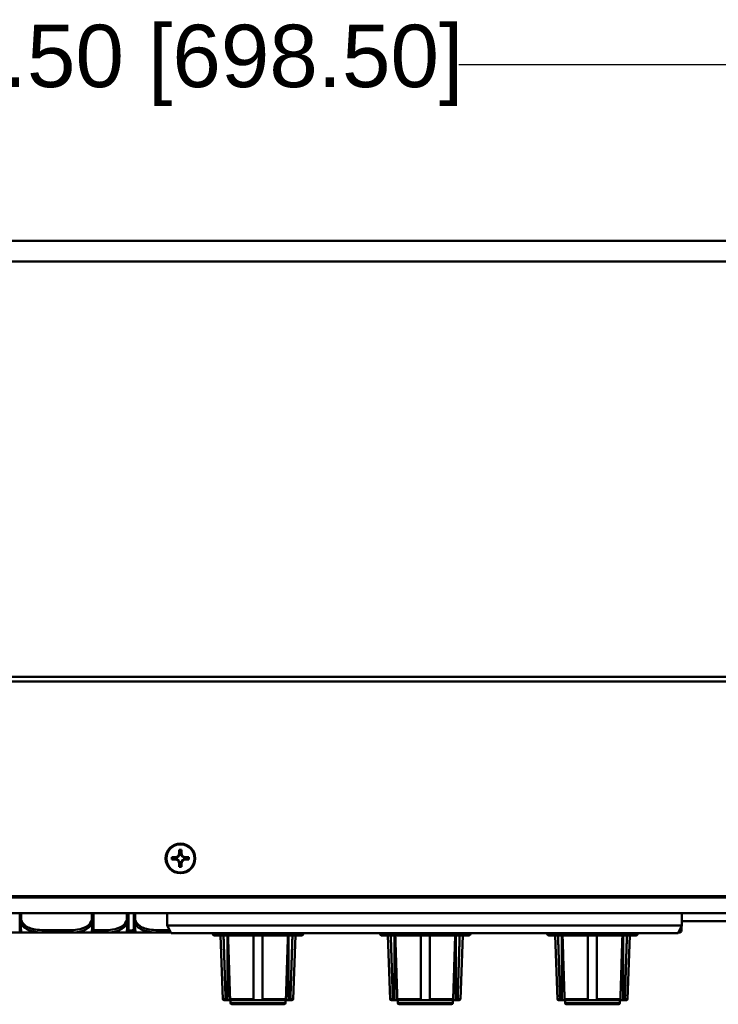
# Model space of a CAD drawing. Header units: inches. Extents: x 9.4 to 55.3, y 0.3 to 33.1.
# Tile 113 of 173: x 26.4 to 32, y 25.2 to 33.1. Entities that reach past the tile are written whole.
import ezdxf

# ---------------------------------------------------------------- set-up
doc = ezdxf.new("R2010")
doc.units = ezdxf.units.IN
doc.header["$MEASUREMENT"] = 0
for name, color, linetype, lineweight in [('Dimensions(ANSI)', 7, 'Continuous', 25), ('Visible Edges(ANSI)', 7, 'Continuous', 50), ('Visible Tangent Edges(ANSI)', 7, 'Continuous', 50)]:
    doc.layers.add(name, color=color, linetype=linetype, lineweight=lineweight)
doc.styles.add('Copy of DEFAULT-ANSI', font='arial.ttf')
doc.dimstyles.new('Copy of DEFAULT-ANSI-06', dxfattribs={"dimtxt": 0.5, "dimasz": 0.098425, "dimexe": 0.125, "dimexo": 0.0625, "dimgap": 0.031496, "dimtad": 0, "dimtih": 1, "dimtoh": 1, "dimrnd": 1e-08, "dimzin": 0, "dimdsep": 46, "dimtxsty": 'Copy of DEFAULT-ANSI', "dimcen": 0.09, "dimdle": 0.393701, "dimclrd": 179, "dimclre": 179, "dimclrt": 179, "dimadec": 0, "dimazin": 0, "dimtfac": 1, "dimtofl": 0, "dimtmove": 0, "dimatfit": 3, "dimfxl": 1, "dimtolj": 1, "dimtzin": 0, "dimlwd": 25, "dimlwe": 25, "dimarcsym": 0})

# ---------------------------------------------------------------- blocks, each defined once
blk = doc.blocks.new('*D8')
at = {"layer": 'Defpoints', "color": 0, "linetype": 'Continuous'}
for p in [(41.4726, 32.715), (13.9726, 31.1402), (41.4726, 31.1402)]:
    blk.add_point(p, dxfattribs=at)
at = {"layer": 'Dimensions(ANSI)', "color": 179, "linetype": 'Continuous', "lineweight": 25}
for p, q in [((13.9726, 31.2027), (13.9726, 32.84)), ((41.4726, 31.2027), (41.4726, 32.84)), ((14.071, 32.715), (25.4907, 32.715)), ((41.3742, 32.715), (29.9544, 32.715))]:
    blk.add_line(p, q, dxfattribs=at)
at = {"layer": 'Dimensions(ANSI)', "color": 179, "linetype": 'Continuous'}
for points in [[(14.071, 32.7314), (14.071, 32.6986), (13.9726, 32.715)], [(41.3742, 32.7314), (41.3742, 32.6986), (41.4726, 32.715)]]:
    blk.add_solid(points, dxfattribs=at)
at = {"layer": 'Dimensions(ANSI)', "color": 179, "linetype": 'Continuous', "lineweight": 25, "insert": (25.5222, 33.0354), "char_height": 0.5, "attachment_point": 1, "style": 'Copy of DEFAULT-ANSI'}
blk.add_mtext('\\A1;27.50 [698.50]', dxfattribs=at)

msp = doc.modelspace()

# ---------------------------------------------------------------- linework, layer by layer
at = {"layer": 'Visible Edges(ANSI)'}
for p, q in [((13.9726, 31.3053), (41.4726, 31.3053)), ((27.7136, 26.3995), (27.7136, 26.427)), ((27.7136, 26.427), (27.7316, 26.427)), ((27.7316, 26.427), (27.7316, 26.3995)), ((27.6541, 26.3495), (27.6541, 26.3675)), ((27.6541, 26.3675), (27.6816, 26.3675)), ((27.6541, 26.3675), (27.6975, 26.3672)), ((27.6816, 26.3495), (27.6541, 26.3495)), ((27.6857, 26.3634), (27.6857, 26.3532)), ((27.6873, 26.3619), (27.6873, 26.3544)), ((27.7015, 26.3672), (27.6975, 26.3672)), ((27.6975, 26.3672), (27.6975, 26.365)), ((27.6975, 26.3513), (27.6975, 26.3493)), ((27.7157, 26.3832), (27.7136, 26.3832)), ((27.7277, 26.3951), (27.7175, 26.3951)), ((27.7263, 26.3935), (27.7188, 26.3935)), ((27.7316, 26.3832), (27.7294, 26.3832)), ((27.7476, 26.3672), (27.7437, 26.3672)), ((27.7476, 26.3672), (27.7911, 26.3675)), ((27.7476, 26.365), (27.7476, 26.3672)), ((27.7476, 26.3493), (27.7476, 26.3513)), ((27.7579, 26.3544), (27.7579, 26.3619)), ((27.7594, 26.3532), (27.7594, 26.3634)), ((27.7636, 26.3675), (27.7911, 26.3675)), ((27.7911, 26.3495), (27.7636, 26.3495)), ((27.7911, 26.3675), (27.7911, 26.3495)), ((27.7136, 26.3331), (27.7157, 26.3331)), ((27.7136, 26.29), (27.7136, 26.3175)), ((27.7316, 26.29), (27.7136, 26.29)), ((27.7175, 26.3214), (27.7277, 26.3214)), ((27.7188, 26.3229), (27.7263, 26.3229)), ((27.7294, 26.3331), (27.7316, 26.3331)), ((27.7316, 26.3175), (27.7316, 26.29)), ((13.6744, 26.0451), (41.7708, 26.0451)), ((41.4726, 26.0552), (13.9726, 26.0552)), ((41.4726, 26.0546), (13.9726, 26.0546)), ((41.7708, 25.9201), (13.6744, 25.9201)), ((26.4346, 25.9201), (26.4346, 25.8657)), ((27.0252, 25.8657), (27.0252, 25.9201)), ((27.3054, 25.8657), (27.3054, 25.9201)), ((27.3493, 25.9201), (27.3493, 25.8657)), ((27.6175, 25.9201), (27.6175, 25.8206)), ((27.6175, 25.9201), (27.6175, 25.8206)), ((31.7393, 25.8206), (31.7393, 25.9201)), ((31.7393, 25.8206), (27.6175, 25.8206)), ((27.6175, 25.8206), (27.6475, 25.7606)), ((27.6175, 25.8206), (27.6175, 25.8206)), ((27.6475, 25.7606), (27.6175, 25.8206)), ((31.7093, 25.7606), (31.7393, 25.8206)), ((31.7393, 25.8551), (32.3301, 25.8551)), ((26.2766, 25.7646), (26.4543, 25.7646)), ((26.4543, 25.7646), (26.6287, 25.7646)), ((26.6287, 25.7646), (26.831, 25.7646)), ((26.831, 25.7646), (27.0055, 25.7646)), ((27.0055, 25.7646), (27.1113, 25.7646)), ((27.1113, 25.7646), (27.2857, 25.7646)), ((27.2857, 25.7646), (27.2869, 25.7646)), ((27.2869, 25.7646), (27.369, 25.7646)), ((27.369, 25.7646), (27.5434, 25.7646)), ((27.5434, 25.7646), (27.6455, 25.7646)), ((27.6475, 25.7606), (31.7093, 25.7606)), ((27.6475, 25.7606), (27.6475, 25.7606)), ((27.9791, 25.7606), (27.9791, 25.7601)), ((28.6891, 25.7401), (27.9991, 25.7401)), ((28.0626, 25.2317), (28.0441, 25.7401)), ((28.0984, 25.2221), (28.0984, 25.7401)), ((28.5897, 25.2221), (28.5897, 25.7401)), ((28.6256, 25.2317), (28.6441, 25.7401)), ((28.7091, 25.7606), (28.7091, 25.7601)), ((29.3191, 25.7606), (29.3191, 25.7601)), ((30.0291, 25.7401), (29.3391, 25.7401)), ((29.4026, 25.2317), (29.3841, 25.7401)), ((29.4384, 25.2221), (29.4384, 25.7401)), ((29.9297, 25.2221), (29.9297, 25.7401)), ((29.9656, 25.2317), (29.9841, 25.7401)), ((30.0491, 25.7606), (30.0491, 25.7601)), ((30.6591, 25.7606), (30.6591, 25.7601)), ((31.3691, 25.7401), (30.6791, 25.7401)), ((30.7426, 25.2317), (30.7241, 25.7401)), ((30.7784, 25.2221), (30.7784, 25.7401)), ((31.2697, 25.2221), (31.2697, 25.7401)), ((31.3056, 25.2317), (31.3241, 25.7401)), ((31.3891, 25.7606), (31.3891, 25.7601)), ((31.7113, 25.7646), (31.7141, 25.7646)), ((31.7141, 25.7646), (31.7217, 25.7646)), ((28.093, 25.2221), (28.0726, 25.2221)), ((28.0984, 25.2221), (28.093, 25.2221)), ((28.129, 25.2221), (28.0984, 25.2221)), ((28.1241, 25.2001), (28.1241, 25.2221)), ((28.3081, 25.2221), (28.129, 25.2221)), ((28.5541, 25.1901), (28.1341, 25.1901)), ((28.3801, 25.2221), (28.3081, 25.2221)), ((28.5591, 25.2221), (28.3801, 25.2221)), ((28.5897, 25.2221), (28.5591, 25.2221)), ((28.5641, 25.2001), (28.5641, 25.2221)), ((28.5951, 25.2221), (28.5897, 25.2221)), ((28.6156, 25.2221), (28.5951, 25.2221)), ((29.433, 25.2221), (29.4126, 25.2221)), ((29.4384, 25.2221), (29.433, 25.2221)), ((29.469, 25.2221), (29.4384, 25.2221)), ((29.4641, 25.2001), (29.4641, 25.2221)), ((29.6481, 25.2221), (29.469, 25.2221)), ((29.8941, 25.1901), (29.4741, 25.1901)), ((29.7201, 25.2221), (29.6481, 25.2221)), ((29.8991, 25.2221), (29.7201, 25.2221)), ((29.9297, 25.2221), (29.8991, 25.2221)), ((29.9041, 25.2001), (29.9041, 25.2221)), ((29.9351, 25.2221), (29.9297, 25.2221)), ((29.9556, 25.2221), (29.9351, 25.2221)), ((30.773, 25.2221), (30.7526, 25.2221)), ((30.7784, 25.2221), (30.773, 25.2221)), ((30.809, 25.2221), (30.7784, 25.2221)), ((30.8041, 25.2001), (30.8041, 25.2221)), ((30.9881, 25.2221), (30.809, 25.2221)), ((31.2341, 25.1901), (30.8141, 25.1901)), ((31.0601, 25.2221), (30.9881, 25.2221)), ((31.2391, 25.2221), (31.0601, 25.2221)), ((31.2697, 25.2221), (31.2391, 25.2221)), ((31.2441, 25.2001), (31.2441, 25.2221)), ((31.2751, 25.2221), (31.2697, 25.2221)), ((31.2956, 25.2221), (31.2751, 25.2221))]:
    msp.add_line(p, q, dxfattribs=at)
for centre, radius, start, end in [((26.4543, 25.7843), 0.0197, 180, 270), ((27.0055, 25.7843), 0.0197, 270, 0), ((27.2857, 25.7843), 0.0197, 270, 0), ((27.369, 25.7843), 0.0197, 180, 270), ((27.9991, 25.7601), 0.02, 180, 270), ((28.6891, 25.7601), 0.02, 270, 0), ((29.3391, 25.7601), 0.02, 180, 270), ((30.0291, 25.7601), 0.02, 270, 0), ((30.6791, 25.7601), 0.02, 180, 270), ((31.3691, 25.7601), 0.02, 270, 0), ((31.7141, 25.7843), 0.0197, 270, 0), ((31.7217, 25.7803), 0.0157, 270, 0), ((28.0726, 25.2321), 0.01, 182.08257, 270), ((28.1341, 25.2001), 0.01, 180, 270), ((28.5541, 25.2001), 0.01, 270, 0), ((28.6156, 25.2321), 0.01, 270, 357.91743), ((29.4126, 25.2321), 0.01, 182.08257, 270), ((29.4741, 25.2001), 0.01, 180, 270), ((29.8941, 25.2001), 0.01, 270, 0), ((29.9556, 25.2321), 0.01, 270, 357.91743), ((30.7526, 25.2321), 0.01, 182.08257, 270), ((30.8141, 25.2001), 0.01, 180, 270), ((31.2341, 25.2001), 0.01, 270, 0), ((31.2956, 25.2321), 0.01, 270, 357.91743)]:
    msp.add_arc(centre, radius, start, end, dxfattribs=at)
for major_axis in [(0.119, 0), (0.1125, 0)]:
    msp.add_ellipse((27.7226, 26.3585), major_axis=major_axis, ratio=0.999985, dxfattribs=at)
for centre, major_axis, ratio, start_param, end_param in [((27.6816, 26.3995), (0.032, 0), 0.999985, 4.712389, 6.283185), ((27.6816, 26.3175), (0.032, 0), 0.999985, 0, 1.570796), ((27.6863, 26.3993), (0.0337, -0.0134), 0.988199, 5.070915, 5.402202), ((27.6863, 26.3173), (-0.0337, 0.0134), 0.988199, 4.772715, 5.104002), ((27.6816, 26.3992), (-0.0377, 0), 0.999985, 1.722262, 2.007869), ((27.6816, 26.3172), (0.0377, 0), 0.999985, 1.133723, 1.419331), ((27.6816, 26.3992), (-0.0377, 0), 0.999985, 2.127289, 2.5851), ((27.6816, 26.3172), (0.0377, 0), 0.999985, 0.556493, 1.014303), ((27.6816, 26.3945), (0, 0.0365), 0.983455, 4.397645, 4.728932), ((27.6816, 26.3992), (0.0377, 0), 0.999985, 5.846112, 6.13172), ((27.7636, 26.3992), (-0.0377, 0), 0.999985, 0.151466, 0.437073), ((27.7636, 26.3945), (0, -0.0365), 0.983455, 4.695846, 5.027133), ((27.7636, 26.3995), (-0.032, 0), 0.999985, 0, 1.570796), ((27.7636, 26.3992), (-0.0377, 0), 0.999985, 0.556493, 1.014303), ((27.7636, 26.3175), (-0.032, 0), 0.999985, 4.712389, 6.283185), ((27.7636, 26.3172), (0.0377, 0), 0.999985, 2.127289, 2.5851), ((27.7636, 26.3992), (-0.0377, 0), 0.999985, 1.133723, 1.419331), ((27.7588, 26.3993), (0.0337, 0.0134), 0.988199, 4.022576, 4.353863), ((27.7636, 26.3172), (0.0377, 0), 0.999985, 1.722262, 2.007869), ((27.7588, 26.3173), (-0.0337, -0.0134), 0.988199, 4.320776, 4.652063), ((27.6816, 26.3172), (0.0377, 0), 0.999985, 0.151466, 0.437073), ((27.6816, 26.322), (0, 0.0359), 0.999504, 4.695846, 5.027133), ((27.7636, 26.3172), (-0.0377, 0), 0.999985, 5.846112, 6.13172), ((27.7636, 26.322), (0, -0.0359), 0.999504, 4.397645, 4.728932)]:
    msp.add_ellipse(centre, major_axis=major_axis, ratio=ratio, start_param=start_param, end_param=end_param, dxfattribs=at)
for points, weights in [([(27.6816, 26.3675), (27.6907, 26.3675), (27.7015, 26.3672)], [1, 1.0434797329, 1]), ([(27.7015, 26.3492), (27.6907, 26.3495), (27.6816, 26.3495)], [1, 1.0434797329, 1]), ([(27.7136, 26.3793), (27.7136, 26.3904), (27.7136, 26.3995)], [1, 1.0434797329, 1]), ([(27.7316, 26.3995), (27.7316, 26.3904), (27.7316, 26.3793)], [1, 1.0434797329, 1]), ([(27.7437, 26.3672), (27.7544, 26.3675), (27.7636, 26.3675)], [1, 1.0434797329, 1]), ([(27.7636, 26.3495), (27.7544, 26.3495), (27.7437, 26.3492)], [1, 1.0434797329, 1]), ([(27.7136, 26.3175), (27.7136, 26.3267), (27.7136, 26.3371)], [1, 1.0434797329, 1]), ([(27.7316, 26.3371), (27.7316, 26.3267), (27.7316, 26.3175)], [1, 1.0434797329, 1]), ([(28.0843, 25.2317), (28.0765, 25.4777), (28.0681, 25.7401)], [1.00002012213, 1.00052361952, 1]), ([(28.1041, 25.7401), (28.1125, 25.4777), (28.1203, 25.2317)], [1, 1.00052363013, 1.00002012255]), ([(28.3081, 25.2317), (28.3081, 25.4777), (28.3081, 25.7401)], [1.00002012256, 1.00052363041, 1]), ([(28.3801, 25.7401), (28.3801, 25.4777), (28.3801, 25.2317)], [1, 1.00052363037, 1.00002012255]), ([(28.5679, 25.2317), (28.5757, 25.4777), (28.584, 25.7401)], [1.00002012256, 1.00052363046, 1]), ([(28.62, 25.7401), (28.6117, 25.4777), (28.6039, 25.2317)], [1, 1.00052363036, 1.00002012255]), ([(29.4243, 25.2317), (29.4165, 25.4777), (29.4081, 25.7401)], [1.00002012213, 1.00052361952, 1]), ([(29.4441, 25.7401), (29.4525, 25.4777), (29.4603, 25.2317)], [1, 1.00052363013, 1.00002012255]), ([(29.6481, 25.2317), (29.6481, 25.4777), (29.6481, 25.7401)], [1.00002012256, 1.00052363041, 1]), ([(29.7201, 25.7401), (29.7201, 25.4777), (29.7201, 25.2317)], [1, 1.00052363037, 1.00002012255]), ([(29.9079, 25.2317), (29.9157, 25.4777), (29.924, 25.7401)], [1.00002012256, 1.00052363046, 1]), ([(29.96, 25.7401), (29.9517, 25.4777), (29.9439, 25.2317)], [1, 1.00052363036, 1.00002012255]), ([(30.7643, 25.2317), (30.7565, 25.4777), (30.7481, 25.7401)], [1.00002012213, 1.00052361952, 1]), ([(30.7841, 25.7401), (30.7925, 25.4777), (30.8003, 25.2317)], [1, 1.00052363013, 1.00002012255]), ([(30.9881, 25.2317), (30.9881, 25.4777), (30.9881, 25.7401)], [1.00002012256, 1.00052363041, 1]), ([(31.0601, 25.7401), (31.0601, 25.4777), (31.0601, 25.2317)], [1, 1.00052363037, 1.00002012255]), ([(31.2479, 25.2317), (31.2557, 25.4777), (31.264, 25.7401)], [1.00002012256, 1.00052363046, 1]), ([(31.3, 25.7401), (31.2917, 25.4777), (31.2839, 25.2317)], [1, 1.00052363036, 1.00002012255])]:
    msp.add_rational_spline(points, weights, degree=2, dxfattribs=at)
for points in [[(27.6857, 26.3634), (27.6865, 26.3626), (27.6873, 26.3619)], [(27.6857, 26.3532), (27.6865, 26.3538), (27.6873, 26.3544)], [(27.7175, 26.3951), (27.7182, 26.3943), (27.7188, 26.3935)], [(27.7277, 26.3951), (27.727, 26.3943), (27.7263, 26.3935)], [(27.7594, 26.3634), (27.7587, 26.3626), (27.7579, 26.3619)], [(27.7594, 26.3532), (27.7587, 26.3538), (27.7579, 26.3544)], [(27.7175, 26.3214), (27.7182, 26.3221), (27.7188, 26.3229)], [(27.7277, 26.3214), (27.727, 26.3221), (27.7263, 26.3229)]]:
    msp.add_open_spline(points, degree=2, dxfattribs=at)
for points, knots in [([(26.4346, 25.8657), (26.4346, 25.8474), (26.4346, 25.8316), (26.4346, 25.8199), (26.4346, 25.8019), (26.4346, 25.7929), (26.4346, 25.7885), (26.4346, 25.7851), (26.4346, 25.7843), (26.4346, 25.7843)], [-0.7968224, -0.7968224, -0.7968224, -0.7968224, -0.6514613, -0.6514613, -0.6514613, -0.427691, -0.427691, -0.427691, -0.2569517, -0.2569517, -0.2569517, -0.2569517]), ([(27.0252, 25.7843), (27.0252, 25.7843), (27.0252, 25.7852), (27.0252, 25.7891), (27.0252, 25.7942), (27.0252, 25.8047), (27.0252, 25.8257), (27.0252, 25.8365), (27.0252, 25.8502), (27.0252, 25.8657)], [0.2569537, 0.2569537, 0.2569537, 0.2569537, 0.4371919, 0.4371919, 0.4371919, 0.6739428, 0.6739428, 0.6739428, 0.7963818, 0.7963818, 0.7963818, 0.7963818]), ([(27.3054, 25.7843), (27.3054, 25.7843), (27.3054, 25.7852), (27.3054, 25.7891), (27.3054, 25.7942), (27.3054, 25.8047), (27.3054, 25.8257), (27.3054, 25.8365), (27.3054, 25.8502), (27.3054, 25.8657)], [0.2569537, 0.2569537, 0.2569537, 0.2569537, 0.4371919, 0.4371919, 0.4371919, 0.6739428, 0.6739428, 0.6739428, 0.7963818, 0.7963818, 0.7963818, 0.7963818]), ([(27.3493, 25.8657), (27.3493, 25.8474), (27.3493, 25.8316), (27.3493, 25.8199), (27.3493, 25.8019), (27.3493, 25.7929), (27.3493, 25.7885), (27.3493, 25.7851), (27.3493, 25.7843), (27.3493, 25.7843)], [-0.7968224, -0.7968224, -0.7968224, -0.7968224, -0.6514613, -0.6514613, -0.6514613, -0.427691, -0.427691, -0.427691, -0.2569517, -0.2569517, -0.2569517, -0.2569517]), ([(31.7338, 25.7843), (31.7338, 25.7843), (31.7338, 25.7852), (31.7338, 25.7891), (31.7338, 25.7927), (31.7338, 25.7989), (31.7338, 25.8096)], [0.2569537, 0.2569537, 0.2569537, 0.2569537, 0.4371919, 0.4371919, 0.4371919, 0.6032146, 0.6032146, 0.6032146, 0.6032146]), ([(31.7375, 25.7803), (31.7375, 25.7803), (31.7375, 25.7804), (31.7375, 25.7804), (31.7375, 25.7811), (31.7375, 25.7848), (31.7375, 25.7969), (31.7375, 25.8019), (31.7375, 25.8086), (31.7375, 25.8171)], [0, 0, 0, 0, 0.0272471, 0.0272471, 0.0272471, 0.2790553, 0.2790553, 0.2790553, 0.3842785, 0.3842785, 0.3842785, 0.3842785]), ([(28.093, 25.2221), (28.0919, 25.2221), (28.0907, 25.2224), (28.0887, 25.2233), (28.0876, 25.2241), (28.0861, 25.2259), (28.0853, 25.2271), (28.0846, 25.2293), (28.0843, 25.2306), (28.0843, 25.2317)], [-0.037779, -0.037779, -0.037779, -0.037779, -0.02826573, -0.02826573, -0.01879725, -0.01879725, -0.0093788, -0.0093788, -0.00090854, -0.00090854, -0.00090854, -0.00090854]), ([(28.1203, 25.2317), (28.1203, 25.2306), (28.1206, 25.2293), (28.1213, 25.2271), (28.1221, 25.2259), (28.1236, 25.2241), (28.1247, 25.2233), (28.1267, 25.2224), (28.1279, 25.2221), (28.129, 25.2221)], [0.00090854, 0.00090854, 0.00090854, 0.00090854, 0.0093788, 0.0093788, 0.01879725, 0.01879725, 0.02826573, 0.02826573, 0.037779, 0.037779, 0.037779, 0.037779]), ([(28.3081, 25.2221), (28.3081, 25.2221), (28.3081, 25.2224), (28.3081, 25.2233), (28.3081, 25.2241), (28.3081, 25.2259), (28.3081, 25.2271), (28.3081, 25.2293), (28.3081, 25.2306), (28.3081, 25.2317)], [-0.037779, -0.037779, -0.037779, -0.037779, -0.02826573, -0.02826573, -0.01879725, -0.01879725, -0.0093788, -0.0093788, -0.00090854, -0.00090854, -0.00090854, -0.00090854]), ([(28.3801, 25.2317), (28.3801, 25.2306), (28.3801, 25.2293), (28.3801, 25.2271), (28.3801, 25.2259), (28.3801, 25.2241), (28.3801, 25.2233), (28.3801, 25.2224), (28.3801, 25.2221), (28.3801, 25.2221)], [0.00090854, 0.00090854, 0.00090854, 0.00090854, 0.0093788, 0.0093788, 0.01879725, 0.01879725, 0.02826573, 0.02826573, 0.037779, 0.037779, 0.037779, 0.037779]), ([(28.5591, 25.2221), (28.5602, 25.2221), (28.5615, 25.2224), (28.5635, 25.2233), (28.5646, 25.2241), (28.5661, 25.2259), (28.5668, 25.2271), (28.5676, 25.2293), (28.5678, 25.2306), (28.5679, 25.2317)], [-0.037779, -0.037779, -0.037779, -0.037779, -0.02826573, -0.02826573, -0.01879725, -0.01879725, -0.0093788, -0.0093788, -0.00090854, -0.00090854, -0.00090854, -0.00090854]), ([(28.6039, 25.2317), (28.6038, 25.2306), (28.6036, 25.2293), (28.6028, 25.2271), (28.6021, 25.2259), (28.6006, 25.2241), (28.5995, 25.2233), (28.5975, 25.2224), (28.5962, 25.2221), (28.5951, 25.2221)], [0.00090854, 0.00090854, 0.00090854, 0.00090854, 0.0093788, 0.0093788, 0.01879725, 0.01879725, 0.02826573, 0.02826573, 0.037779, 0.037779, 0.037779, 0.037779]), ([(29.433, 25.2221), (29.4319, 25.2221), (29.4307, 25.2224), (29.4287, 25.2233), (29.4276, 25.2241), (29.4261, 25.2259), (29.4253, 25.2271), (29.4246, 25.2293), (29.4243, 25.2306), (29.4243, 25.2317)], [-0.037779, -0.037779, -0.037779, -0.037779, -0.02826573, -0.02826573, -0.01879725, -0.01879725, -0.0093788, -0.0093788, -0.00090854, -0.00090854, -0.00090854, -0.00090854]), ([(29.4603, 25.2317), (29.4603, 25.2306), (29.4606, 25.2293), (29.4613, 25.2271), (29.4621, 25.2259), (29.4636, 25.2241), (29.4647, 25.2233), (29.4667, 25.2224), (29.4679, 25.2221), (29.469, 25.2221)], [0.00090854, 0.00090854, 0.00090854, 0.00090854, 0.0093788, 0.0093788, 0.01879725, 0.01879725, 0.02826573, 0.02826573, 0.037779, 0.037779, 0.037779, 0.037779]), ([(29.6481, 25.2221), (29.6481, 25.2221), (29.6481, 25.2224), (29.6481, 25.2233), (29.6481, 25.2241), (29.6481, 25.2259), (29.6481, 25.2271), (29.6481, 25.2293), (29.6481, 25.2306), (29.6481, 25.2317)], [-0.037779, -0.037779, -0.037779, -0.037779, -0.02826573, -0.02826573, -0.01879725, -0.01879725, -0.0093788, -0.0093788, -0.00090854, -0.00090854, -0.00090854, -0.00090854]), ([(29.7201, 25.2317), (29.7201, 25.2306), (29.7201, 25.2293), (29.7201, 25.2271), (29.7201, 25.2259), (29.7201, 25.2241), (29.7201, 25.2233), (29.7201, 25.2224), (29.7201, 25.2221), (29.7201, 25.2221)], [0.00090854, 0.00090854, 0.00090854, 0.00090854, 0.0093788, 0.0093788, 0.01879725, 0.01879725, 0.02826573, 0.02826573, 0.037779, 0.037779, 0.037779, 0.037779]), ([(29.8991, 25.2221), (29.9002, 25.2221), (29.9015, 25.2224), (29.9035, 25.2233), (29.9046, 25.2241), (29.9061, 25.2259), (29.9068, 25.2271), (29.9076, 25.2293), (29.9078, 25.2306), (29.9079, 25.2317)], [-0.037779, -0.037779, -0.037779, -0.037779, -0.02826573, -0.02826573, -0.01879725, -0.01879725, -0.0093788, -0.0093788, -0.00090854, -0.00090854, -0.00090854, -0.00090854]), ([(29.9439, 25.2317), (29.9438, 25.2306), (29.9436, 25.2293), (29.9428, 25.2271), (29.9421, 25.2259), (29.9406, 25.2241), (29.9395, 25.2233), (29.9375, 25.2224), (29.9362, 25.2221), (29.9351, 25.2221)], [0.00090854, 0.00090854, 0.00090854, 0.00090854, 0.0093788, 0.0093788, 0.01879725, 0.01879725, 0.02826573, 0.02826573, 0.037779, 0.037779, 0.037779, 0.037779]), ([(30.773, 25.2221), (30.7719, 25.2221), (30.7707, 25.2224), (30.7687, 25.2233), (30.7676, 25.2241), (30.7661, 25.2259), (30.7653, 25.2271), (30.7646, 25.2293), (30.7643, 25.2306), (30.7643, 25.2317)], [-0.037779, -0.037779, -0.037779, -0.037779, -0.02826573, -0.02826573, -0.01879725, -0.01879725, -0.0093788, -0.0093788, -0.00090854, -0.00090854, -0.00090854, -0.00090854]), ([(30.8003, 25.2317), (30.8003, 25.2306), (30.8006, 25.2293), (30.8013, 25.2271), (30.8021, 25.2259), (30.8036, 25.2241), (30.8047, 25.2233), (30.8067, 25.2224), (30.8079, 25.2221), (30.809, 25.2221)], [0.00090854, 0.00090854, 0.00090854, 0.00090854, 0.0093788, 0.0093788, 0.01879725, 0.01879725, 0.02826573, 0.02826573, 0.037779, 0.037779, 0.037779, 0.037779]), ([(30.9881, 25.2221), (30.9881, 25.2221), (30.9881, 25.2224), (30.9881, 25.2233), (30.9881, 25.2241), (30.9881, 25.2259), (30.9881, 25.2271), (30.9881, 25.2293), (30.9881, 25.2306), (30.9881, 25.2317)], [-0.037779, -0.037779, -0.037779, -0.037779, -0.02826573, -0.02826573, -0.01879725, -0.01879725, -0.0093788, -0.0093788, -0.00090854, -0.00090854, -0.00090854, -0.00090854]), ([(31.0601, 25.2317), (31.0601, 25.2306), (31.0601, 25.2293), (31.0601, 25.2271), (31.0601, 25.2259), (31.0601, 25.2241), (31.0601, 25.2233), (31.0601, 25.2224), (31.0601, 25.2221), (31.0601, 25.2221)], [0.00090854, 0.00090854, 0.00090854, 0.00090854, 0.0093788, 0.0093788, 0.01879725, 0.01879725, 0.02826573, 0.02826573, 0.037779, 0.037779, 0.037779, 0.037779]), ([(31.2391, 25.2221), (31.2402, 25.2221), (31.2415, 25.2224), (31.2435, 25.2233), (31.2446, 25.2241), (31.2461, 25.2259), (31.2468, 25.2271), (31.2476, 25.2293), (31.2478, 25.2306), (31.2479, 25.2317)], [-0.037779, -0.037779, -0.037779, -0.037779, -0.02826573, -0.02826573, -0.01879725, -0.01879725, -0.0093788, -0.0093788, -0.00090854, -0.00090854, -0.00090854, -0.00090854]), ([(31.2839, 25.2317), (31.2838, 25.2306), (31.2836, 25.2293), (31.2828, 25.2271), (31.2821, 25.2259), (31.2806, 25.2241), (31.2795, 25.2233), (31.2775, 25.2224), (31.2762, 25.2221), (31.2751, 25.2221)], [0.00090854, 0.00090854, 0.00090854, 0.00090854, 0.0093788, 0.0093788, 0.01879725, 0.01879725, 0.02826573, 0.02826573, 0.037779, 0.037779, 0.037779, 0.037779])]:
    msp.add_open_spline(points, degree=3, knots=knots, dxfattribs=at)
at = {"layer": 'Visible Tangent Edges(ANSI)'}
for p, q in [((13.9726, 31.1402), (41.4726, 31.1402)), ((13.9726, 27.8133), (41.4726, 27.8133)), ((13.9726, 27.7757), (41.4726, 27.7757)), ((26.4346, 25.8657), (26.4464, 25.8657)), ((26.4464, 25.8657), (26.4464, 25.9201)), ((27.0133, 25.9201), (27.0133, 25.8657)), ((27.0133, 25.8657), (27.0252, 25.8657)), ((27.2936, 25.9201), (27.2936, 25.8657)), ((27.2936, 25.8657), (27.3054, 25.8657)), ((27.3493, 25.8657), (27.3611, 25.8657)), ((27.3611, 25.8657), (27.3611, 25.9201)), ((26.6287, 25.7843), (26.6287, 25.7646)), ((26.831, 25.7843), (26.6287, 25.7843)), ((26.831, 25.7843), (26.831, 25.7646)), ((27.1113, 25.7843), (27.0252, 25.7843)), ((27.1113, 25.7843), (27.1113, 25.7646)), ((27.2869, 25.7646), (27.2869, 25.7646)), ((27.5434, 25.7843), (27.5434, 25.7646)), ((27.6357, 25.7843), (27.5434, 25.7843)), ((27.9791, 25.7601), (28.7091, 25.7601)), ((29.3191, 25.7601), (30.0491, 25.7601)), ((30.6591, 25.7601), (31.3891, 25.7601)), ((28.0626, 25.2317), (28.0843, 25.2317)), ((28.1203, 25.2317), (28.3081, 25.2317)), ((28.1241, 25.2001), (28.5641, 25.2001)), ((28.3801, 25.2317), (28.5679, 25.2317)), ((28.6039, 25.2317), (28.6256, 25.2317)), ((29.4026, 25.2317), (29.4243, 25.2317)), ((29.4603, 25.2317), (29.6481, 25.2317)), ((29.4641, 25.2001), (29.9041, 25.2001)), ((29.7201, 25.2317), (29.9079, 25.2317)), ((29.9439, 25.2317), (29.9656, 25.2317)), ((30.7426, 25.2317), (30.7643, 25.2317)), ((30.8003, 25.2317), (30.9881, 25.2317)), ((30.8041, 25.2001), (31.2441, 25.2001)), ((31.0601, 25.2317), (31.2479, 25.2317)), ((31.2839, 25.2317), (31.3056, 25.2317))]:
    msp.add_line(p, q, dxfattribs=at)
for points, knots in [([(26.4346, 25.8657), (26.4346, 25.8643), (26.4347, 25.8628), (26.4349, 25.86), (26.4351, 25.8587), (26.4355, 25.8565), (26.4357, 25.8557), (26.436, 25.8543), (26.4361, 25.8538), (26.4365, 25.8522), (26.4368, 25.8511), (26.4378, 25.8483), (26.4384, 25.8466), (26.4399, 25.8434), (26.4406, 25.842), (26.4415, 25.8405)], [-0.0532704, -0.0532704, -0.0532704, -0.0532704, -0.04377373, -0.04377373, -0.03521335, -0.03521335, -0.02986312, -0.02986312, -0.02651922, -0.02651922, -0.01983142, -0.01983142, -0.00913095, -0.00913095, 0.00023197, 0.00023197, 0.00023197, 0.00023197]), ([(26.4415, 25.8405), (26.4414, 25.842), (26.4415, 25.8434), (26.4417, 25.8466), (26.4419, 25.8483), (26.4424, 25.8511), (26.4426, 25.8522), (26.4429, 25.8538), (26.443, 25.8543), (26.4433, 25.8557), (26.4435, 25.8565), (26.4441, 25.8587), (26.4445, 25.86), (26.4454, 25.8628), (26.4459, 25.8643), (26.4464, 25.8657)], [-0.00023197, -0.00023197, -0.00023197, -0.00023197, 0.00913095, 0.00913095, 0.01983142, 0.01983142, 0.02651922, 0.02651922, 0.02986312, 0.02986312, 0.03521335, 0.03521335, 0.04377373, 0.04377373, 0.0532704, 0.0532704, 0.0532704, 0.0532704]), ([(26.6287, 25.7843), (26.6051, 25.7843), (26.5811, 25.7852), (26.5577, 25.7891), (26.527, 25.7942), (26.4962, 25.8047), (26.4729, 25.8257), (26.4609, 25.8365), (26.4513, 25.8502), (26.4464, 25.8657)], [0.2569537, 0.2569537, 0.2569537, 0.2569537, 0.4371919, 0.4371919, 0.4371919, 0.6739428, 0.6739428, 0.6739428, 0.7963818, 0.7963818, 0.7963818, 0.7963818]), ([(27.0133, 25.8657), (27.0076, 25.8474), (26.9951, 25.8316), (26.9799, 25.8199), (26.9565, 25.8019), (26.9274, 25.7929), (26.8983, 25.7885), (26.8761, 25.7851), (26.8534, 25.7843), (26.831, 25.7843)], [-0.7968224, -0.7968224, -0.7968224, -0.7968224, -0.6514613, -0.6514613, -0.6514613, -0.427691, -0.427691, -0.427691, -0.2569517, -0.2569517, -0.2569517, -0.2569517]), ([(27.0133, 25.8657), (27.0139, 25.8643), (27.0144, 25.8628), (27.0153, 25.86), (27.0157, 25.8587), (27.0162, 25.8565), (27.0164, 25.8557), (27.0168, 25.8543), (27.0169, 25.8538), (27.0172, 25.8522), (27.0174, 25.8511), (27.0178, 25.8483), (27.018, 25.8466), (27.0183, 25.8434), (27.0183, 25.842), (27.0183, 25.8405)], [-0.0532704, -0.0532704, -0.0532704, -0.0532704, -0.04377373, -0.04377373, -0.03521335, -0.03521335, -0.02986312, -0.02986312, -0.02651922, -0.02651922, -0.01983142, -0.01983142, -0.00913095, -0.00913095, 0.00023197, 0.00023197, 0.00023197, 0.00023197]), ([(27.0183, 25.8405), (27.0191, 25.842), (27.0199, 25.8434), (27.0213, 25.8466), (27.022, 25.8483), (27.0229, 25.8511), (27.0232, 25.8522), (27.0237, 25.8538), (27.0238, 25.8543), (27.0241, 25.8557), (27.0243, 25.8565), (27.0247, 25.8587), (27.0248, 25.86), (27.0251, 25.8628), (27.0252, 25.8643), (27.0252, 25.8657)], [-0.00023197, -0.00023197, -0.00023197, -0.00023197, 0.00913095, 0.00913095, 0.01983142, 0.01983142, 0.02651922, 0.02651922, 0.02986312, 0.02986312, 0.03521335, 0.03521335, 0.04377373, 0.04377373, 0.0532704, 0.0532704, 0.0532704, 0.0532704]), ([(27.2936, 25.8657), (27.2878, 25.8474), (27.2754, 25.8316), (27.2601, 25.8199), (27.2367, 25.8019), (27.2076, 25.7929), (27.1785, 25.7885), (27.1563, 25.7851), (27.1337, 25.7843), (27.1113, 25.7843)], [-0.7968224, -0.7968224, -0.7968224, -0.7968224, -0.6514613, -0.6514613, -0.6514613, -0.427691, -0.427691, -0.427691, -0.2569517, -0.2569517, -0.2569517, -0.2569517]), ([(27.2936, 25.8657), (27.2941, 25.8643), (27.2946, 25.8628), (27.2955, 25.86), (27.2959, 25.8587), (27.2965, 25.8565), (27.2967, 25.8557), (27.297, 25.8543), (27.2971, 25.8538), (27.2974, 25.8522), (27.2976, 25.8511), (27.2981, 25.8483), (27.2983, 25.8466), (27.2985, 25.8434), (27.2986, 25.842), (27.2985, 25.8405)], [-0.0532704, -0.0532704, -0.0532704, -0.0532704, -0.04377373, -0.04377373, -0.03521335, -0.03521335, -0.02986312, -0.02986312, -0.02651922, -0.02651922, -0.01983142, -0.01983142, -0.00913095, -0.00913095, 0.00023197, 0.00023197, 0.00023197, 0.00023197]), ([(27.2985, 25.8405), (27.2994, 25.842), (27.3001, 25.8434), (27.3016, 25.8466), (27.3022, 25.8483), (27.3032, 25.8511), (27.3035, 25.8522), (27.3039, 25.8538), (27.304, 25.8543), (27.3043, 25.8557), (27.3045, 25.8565), (27.3049, 25.8587), (27.3051, 25.86), (27.3053, 25.8628), (27.3054, 25.8643), (27.3054, 25.8657)], [-0.00023197, -0.00023197, -0.00023197, -0.00023197, 0.00913095, 0.00913095, 0.01983142, 0.01983142, 0.02651922, 0.02651922, 0.02986312, 0.02986312, 0.03521335, 0.03521335, 0.04377373, 0.04377373, 0.0532704, 0.0532704, 0.0532704, 0.0532704]), ([(27.3493, 25.8657), (27.3493, 25.8643), (27.3494, 25.8628), (27.3496, 25.86), (27.3498, 25.8587), (27.3502, 25.8565), (27.3503, 25.8557), (27.3507, 25.8543), (27.3508, 25.8538), (27.3512, 25.8522), (27.3515, 25.8511), (27.3524, 25.8483), (27.3531, 25.8466), (27.3545, 25.8434), (27.3553, 25.842), (27.3561, 25.8405)], [-0.0532704, -0.0532704, -0.0532704, -0.0532704, -0.04377373, -0.04377373, -0.03521335, -0.03521335, -0.02986312, -0.02986312, -0.02651922, -0.02651922, -0.01983142, -0.01983142, -0.00913095, -0.00913095, 0.00023197, 0.00023197, 0.00023197, 0.00023197]), ([(27.3561, 25.8405), (27.3561, 25.842), (27.3562, 25.8434), (27.3564, 25.8466), (27.3566, 25.8483), (27.357, 25.8511), (27.3572, 25.8522), (27.3576, 25.8538), (27.3577, 25.8543), (27.358, 25.8557), (27.3582, 25.8565), (27.3588, 25.8587), (27.3592, 25.86), (27.3601, 25.8628), (27.3606, 25.8643), (27.3611, 25.8657)], [-0.00023197, -0.00023197, -0.00023197, -0.00023197, 0.00913095, 0.00913095, 0.01983142, 0.01983142, 0.02651922, 0.02651922, 0.02986312, 0.02986312, 0.03521335, 0.03521335, 0.04377373, 0.04377373, 0.0532704, 0.0532704, 0.0532704, 0.0532704]), ([(27.5434, 25.7843), (27.5198, 25.7843), (27.4958, 25.7852), (27.4724, 25.7891), (27.4417, 25.7942), (27.4109, 25.8047), (27.3876, 25.8257), (27.3756, 25.8365), (27.366, 25.8502), (27.3611, 25.8657)], [0.2569537, 0.2569537, 0.2569537, 0.2569537, 0.4371919, 0.4371919, 0.4371919, 0.6739428, 0.6739428, 0.6739428, 0.7963818, 0.7963818, 0.7963818, 0.7963818]), ([(26.4415, 25.8405), (26.4491, 25.8276), (26.4591, 25.8157), (26.4962, 25.7855), (26.5279, 25.7749), (26.5821, 25.7656), (26.6054, 25.7642), (26.6287, 25.7646)], [-0.7478145, -0.7478145, -0.7478145, -0.7478145, -0.6493253, -0.6493253, -0.427691, -0.427691, -0.2569537, -0.2569537, -0.2569537, -0.2569537]), ([(26.4543, 25.7646), (26.4519, 25.7644), (26.4486, 25.7673), (26.444, 25.7964), (26.4424, 25.8148), (26.4415, 25.8405)], [0.2569517, 0.2569517, 0.2569517, 0.2569517, 0.5559983, 0.5559983, 0.7482818, 0.7482818, 0.7482818, 0.7482818]), ([(26.831, 25.7646), (26.8715, 25.7644), (26.9139, 25.7673), (26.9795, 25.7964), (27.0039, 25.8148), (27.0183, 25.8405)], [0.2569517, 0.2569517, 0.2569517, 0.2569517, 0.5559983, 0.5559983, 0.7482818, 0.7482818, 0.7482818, 0.7482818]), ([(27.0183, 25.8405), (27.0178, 25.8276), (27.0172, 25.8157), (27.0147, 25.7855), (27.0124, 25.7749), (27.0085, 25.7656), (27.0069, 25.7642), (27.0055, 25.7646)], [-0.7478145, -0.7478145, -0.7478145, -0.7478145, -0.6493253, -0.6493253, -0.427691, -0.427691, -0.2569537, -0.2569537, -0.2569537, -0.2569537]), ([(27.1113, 25.7646), (27.1517, 25.7644), (27.1941, 25.7673), (27.2598, 25.7964), (27.2842, 25.8148), (27.2985, 25.8405)], [0.2569517, 0.2569517, 0.2569517, 0.2569517, 0.5559983, 0.5559983, 0.7482818, 0.7482818, 0.7482818, 0.7482818]), ([(27.2985, 25.8405), (27.2981, 25.8276), (27.2974, 25.8157), (27.2949, 25.7855), (27.2926, 25.7749), (27.2888, 25.7656), (27.2871, 25.7642), (27.2857, 25.7646)], [-0.7478145, -0.7478145, -0.7478145, -0.7478145, -0.6493253, -0.6493253, -0.427691, -0.427691, -0.2569537, -0.2569537, -0.2569537, -0.2569537]), ([(27.3561, 25.8405), (27.3638, 25.8276), (27.3738, 25.8157), (27.4108, 25.7855), (27.4426, 25.7749), (27.4968, 25.7656), (27.52, 25.7642), (27.5434, 25.7646)], [-0.7478145, -0.7478145, -0.7478145, -0.7478145, -0.6493253, -0.6493253, -0.427691, -0.427691, -0.2569537, -0.2569537, -0.2569537, -0.2569537]), ([(27.369, 25.7646), (27.3666, 25.7644), (27.3633, 25.7673), (27.3587, 25.7964), (27.3571, 25.8148), (27.3561, 25.8405)], [0.2569517, 0.2569517, 0.2569517, 0.2569517, 0.5559983, 0.5559983, 0.7482818, 0.7482818, 0.7482818, 0.7482818]), ([(31.7231, 25.7882), (31.7218, 25.7788), (31.7203, 25.773), (31.7172, 25.7656), (31.7155, 25.7642), (31.7141, 25.7646)], [-0.5725047, -0.5725047, -0.5725047, -0.5725047, -0.427691, -0.427691, -0.2569537, -0.2569537, -0.2569537, -0.2569537]), ([(27.2869, 25.7646), (27.2907, 25.7646), (27.2945, 25.7646), (27.317, 25.7651), (27.3362, 25.7666), (27.3552, 25.7702)], [0, 0, 0, 0, 0.0278591, 0.0278591, 0.1662513, 0.1662513, 0.1662513, 0.1662513]), ([(31.7247, 25.7677), (31.7239, 25.7659), (31.7231, 25.765), (31.7221, 25.7646), (31.7219, 25.7646), (31.7217, 25.7646)], [-0.1275743, -0.1275743, -0.1275743, -0.1275743, -0.0278591, -0.0278591, 0, 0, 0, 0])]:
    msp.add_open_spline(points, degree=3, knots=knots, dxfattribs=at)
msp.add_open_spline([(27.3493, 25.7847), (27.3347, 25.7823), (27.3198, 25.7811), (27.3051, 25.7806)], degree=3, dxfattribs=at)

# ---------------------------------------------------------------- dimensions: what is measured, and where the dimension line sits
at = {"layer": 'Dimensions(ANSI)', "color": 179, "linetype": 'Continuous', "lineweight": 25}
dim = msp.add_linear_dim(base=(41.4726, 32.715), p1=(13.9726, 31.1402), p2=(41.4726, 31.1402), dimstyle='Copy of DEFAULT-ANSI-06', override={"dimtih": 0, "dimtoh": 0, "dimdec": 2, "dimtp": 0, "dimtm": 0, "dimtdec": 2, "dimatfit": 1}, dxfattribs=at)
dim.commit()
dim.dimension.update_dxf_attribs({"geometry": '*D8', "text_midpoint": (27.7226, 32.715), "dimtype": 160})

doc.saveas('drawing.dxf')
